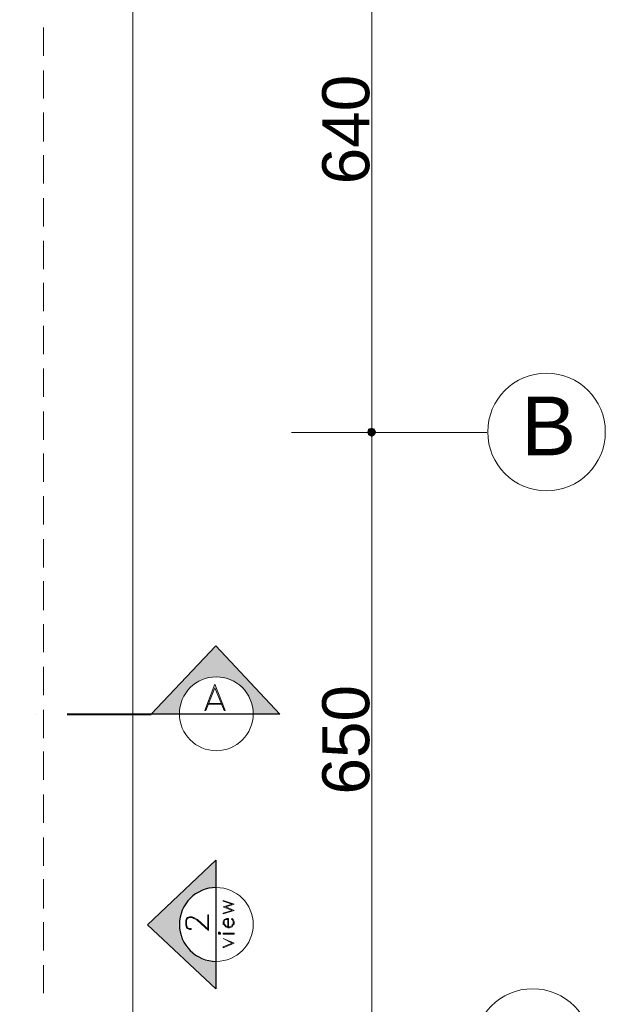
# Model space of a CAD drawing. Header units: metres. Extents: x -35.1 to 33.7, y -25.5 to 18.2.
# Tile 35 of 36: x 27.6 to 33.7, y -0.9 to 9.5. Entities that reach past the tile are written whole.
import ezdxf

# ---------------------------------------------------------------- set-up
doc = ezdxf.new("R2010")
doc.units = ezdxf.units.M
doc.header["$MEASUREMENT"] = 0
for name, color, linetype in [('PDF_ax', 7, 'Continuous'), ('PDF_dim', 7, 'Continuous'), ('PDF_furn', 7, 'Continuous'), ('PDF_khatchin', 7, 'Continuous'), ('PDF_SECTION', 7, 'Continuous'), ('PDF_Text', 7, 'Continuous'), ('PDF_W', 7, 'Continuous')]:
    doc.layers.add(name, color=color, linetype=linetype)
doc.styles.add('PDF Arial', font='arial.ttf')

msp = doc.modelspace()

# ---------------------------------------------------------------- hatches: boundary and pattern name
at = {"layer": 'PDF_SECTION', "transparency": 33554559}
for points in [[(29.623, 2.925), (29.315, 2.598), (29.18, 2.463), (29.161, 2.434), (29.055, 2.318), (28.94, 2.203), (29.229, 2.203), (29.248, 2.318), (29.306, 2.434), (29.325, 2.463), (29.392, 2.521), (29.498, 2.578), (29.623, 2.598), (29.739, 2.578), (29.855, 2.521), (29.941, 2.434), (29.999, 2.318), (30.018, 2.203), (30.298, 2.203), (30.182, 2.318), (30.086, 2.434), (29.999, 2.521), (29.951, 2.578), (29.932, 2.598)], [(29.623, 0.662), (29.315, 0.373), (29.151, 0.209), (29.026, 0.103), (28.901, -0.022), (29.026, -0.147), (29.151, -0.253), (29.315, -0.417), (29.623, -0.696), (29.623, -0.417), (29.498, -0.398), (29.392, -0.34), (29.306, -0.253), (29.248, -0.147), (29.229, -0.022), (29.248, 0.103), (29.306, 0.209), (29.392, 0.296), (29.498, 0.354), (29.623, 0.373)]]:
    msp.add_hatch(color=256, dxfattribs=at).paths.add_polyline_path(points)
at = {"layer": 'PDF_W', "transparency": 33554559}
msp.add_hatch(color=256, dxfattribs=at).paths.add_polyline_path([(31.232, 5.15), (31.27, 5.131), (31.299, 5.15), (31.318, 5.179), (31.299, 5.217), (31.27, 5.227), (31.232, 5.217), (31.222, 5.179)])

# ---------------------------------------------------------------- linework, layer by layer
at = {"layer": 'PDF_ax', "lineweight": 9}
msp.add_lwpolyline([(30.75, 5.179), (32.484, 5.179)], dxfattribs=at)
for centre in [(33.115, 5.184), (32.97, -1.317)]:
    msp.add_circle(centre, 0.621, dxfattribs=at)
at = {"layer": 'PDF_dim', "lineweight": 20}
for points in [[(31.27, 5.285), (31.27, 11.478)], [(31.27, -1.216), (31.27, 5.083)]]:
    msp.add_lwpolyline(points, dxfattribs=at)
msp.add_lwpolyline([(31.328, 5.179), (30.423, 5.179)], close=True, dxfattribs=at)
at = {"layer": 'PDF_furn', "lineweight": 9}
msp.add_lwpolyline([(-22.096, 12.421), (-22.096, 13.828), (28.747, 13.828), (28.747, -9.971), (20.849, -9.971), (20.849, -20.97), (-22.096, -20.97), (-22.096, -7.881)], dxfattribs=at)
at = {"layer": 'PDF_khatchin', "lineweight": 18}
for points in [[(27.803, 9.157), (27.803, 9.455)], [(27.803, 8.704), (27.803, 9.002)], [(27.803, 8.251), (27.803, 8.559)], [(27.803, 7.808), (27.803, 8.107)], [(27.803, 7.355), (27.803, 7.654)], [(27.803, 6.903), (27.803, 7.201)], [(27.803, 6.46), (27.803, 6.758)], [(27.803, 6.007), (27.803, 6.306)], [(27.803, 5.554), (27.803, 5.853)], [(27.803, 5.102), (27.803, 5.4)], [(27.803, 4.659), (27.803, 4.957)], [(27.803, 4.206), (27.803, 4.505)], [(27.803, 3.753), (27.803, 4.052)], [(27.803, 3.301), (27.803, 3.609)], [(27.803, 2.858), (27.803, 3.156)], [(27.803, 2.405), (27.803, 2.704)], [(27.803, 1.952), (27.803, 2.251)], [(27.803, 1.509), (27.803, 1.808)], [(27.803, 1.057), (27.803, 1.355)], [(27.803, 0.604), (27.803, 0.903)], [(27.803, 0.151), (27.803, 0.46)], [(27.803, -0.292), (27.803, 0.007)], [(27.803, -0.744), (27.803, -0.446)]]:
    msp.add_lwpolyline(points, dxfattribs=at)
at = {"layer": 'PDF_SECTION', "lineweight": 18}
for points in [[(28.94, 2.203), (29.623, 2.925)], [(29.537, 2.309), (29.7, 2.309)], [(29.546, 2.318), (29.681, 2.318)], [(29.537, -0.07), (29.537, 0.084), (29.546, 0.084), (29.546, -0.08), (29.431, 0.026), (29.392, 0.045), (29.373, 0.055), (29.344, 0.055), (29.325, 0.045), (29.315, 0.026), (29.315, -0.022), (29.325, -0.051), (29.344, -0.061), (29.363, -0.061), (29.363, -0.07), (29.344, -0.07), (29.325, -0.061), (29.315, -0.051), (29.306, -0.022), (29.306, 0.026), (29.315, 0.045), (29.325, 0.055), (29.344, 0.065), (29.373, 0.065), (29.392, 0.055), (29.431, 0.036), (29.546, -0.07)], [(29.758, -0.041), (29.758, 0.045), (29.739, 0.045), (29.72, 0.036), (29.71, 0.036), (29.7, 0.016), (29.7, -0.012), (29.71, -0.022), (29.729, -0.041), (29.749, -0.051), (29.768, -0.051), (29.797, -0.041), (29.806, -0.022), (29.816, -0.012), (29.816, 0.016), (29.806, 0.036), (29.797, 0.045), (29.787, 0.036), (29.797, 0.036), (29.806, 0.016), (29.806, -0.012), (29.797, -0.022), (29.797, -0.032), (29.768, -0.041), (29.749, -0.041), (29.729, -0.032), (29.72, -0.022), (29.71, -0.012), (29.71, 0.016), (29.72, 0.036), (29.739, 0.036), (29.749, 0.036), (29.749, -0.041)]]:
    msp.add_lwpolyline(points, dxfattribs=at)
at = {"layer": 'PDF_SECTION', "lineweight": 30}
for points in [[(28.94, 2.203), (29.623, 2.925), (30.298, 2.203)], [(29.623, -0.696), (28.901, -0.022), (29.623, 0.662)]]:
    msp.add_lwpolyline(points, close=True, dxfattribs=at)
at = {"layer": 'PDF_SECTION', "lineweight": 18}
msp.add_lwpolyline([(29.238, 2.208, 1), (30.018, 2.208, 0.999952)], format="xyb", close=True, dxfattribs=at)
for points in [[(29.614, 2.521), (29.508, 2.241), (29.517, 2.241), (29.614, 2.482), (29.71, 2.241), (29.72, 2.241)], [(29.816, 0.199), (29.729, 0.171), (29.816, 0.132), (29.7, 0.094), (29.7, 0.103), (29.797, 0.132), (29.7, 0.171), (29.797, 0.199), (29.7, 0.228), (29.7, 0.238)], [(29.652, -0.118), (29.662, -0.118), (29.672, -0.118), (29.672, -0.109), (29.662, -0.099), (29.652, -0.099), (29.652, -0.109), (29.652, -0.118), (29.662, -0.118), (29.662, -0.109), (29.652, -0.109)], [(29.816, -0.109), (29.7, -0.109), (29.7, -0.118), (29.816, -0.118)], [(29.816, -0.215), (29.7, -0.263), (29.7, -0.253), (29.797, -0.215), (29.7, -0.166)]]:
    msp.add_lwpolyline(points, close=True, dxfattribs=at)
at = {"layer": 'PDF_SECTION', "lineweight": 40}
for points in [[(27.726, 2.203), (27.726, 2.203)], [(28.054, 2.203), (28.94, 2.203)]]:
    msp.add_lwpolyline(points, dxfattribs=at)
at = {"layer": 'PDF_SECTION', "lineweight": 30}
msp.add_lwpolyline([(29.623, -0.417), (29.623, -0.696), (28.901, -0.022), (29.623, 0.662), (29.623, 0.373)], dxfattribs=at)
msp.add_arc((29.628, -0.017), 0.39, 90, 270, dxfattribs=at)
at = {"layer": 'PDF_SECTION', "lineweight": 18}
msp.add_arc((29.628, -0.017), 0.39, 270, 90, dxfattribs=at)
at = {"layer": 'PDF_W', "lineweight": 9}
for points in [[(31.27, 5.227), (31.27, 5.285)], [(31.27, 5.131), (31.27, 5.083)]]:
    msp.add_lwpolyline(points, dxfattribs=at)

# ---------------------------------------------------------------- texts
at = {"layer": 'PDF_Text', "char_height": 0.4964, "attachment_point": 7, "rotation": 90, "style": 'PDF Arial'}
for s, insert in [('640', (31.25, 7.799)), ('650', (31.25, 1.355))]:
    msp.add_mtext(s, dxfattribs=dict(at, insert=insert))
at = {"layer": 'PDF_Text', "char_height": 0.62, "attachment_point": 7, "style": 'PDF Arial'}
for s, insert in [('B', (32.85, 4.938)), ('C', (32.638, -1.583))]:
    msp.add_mtext(s, dxfattribs=dict(at, insert=insert))

doc.saveas('drawing.dxf')
